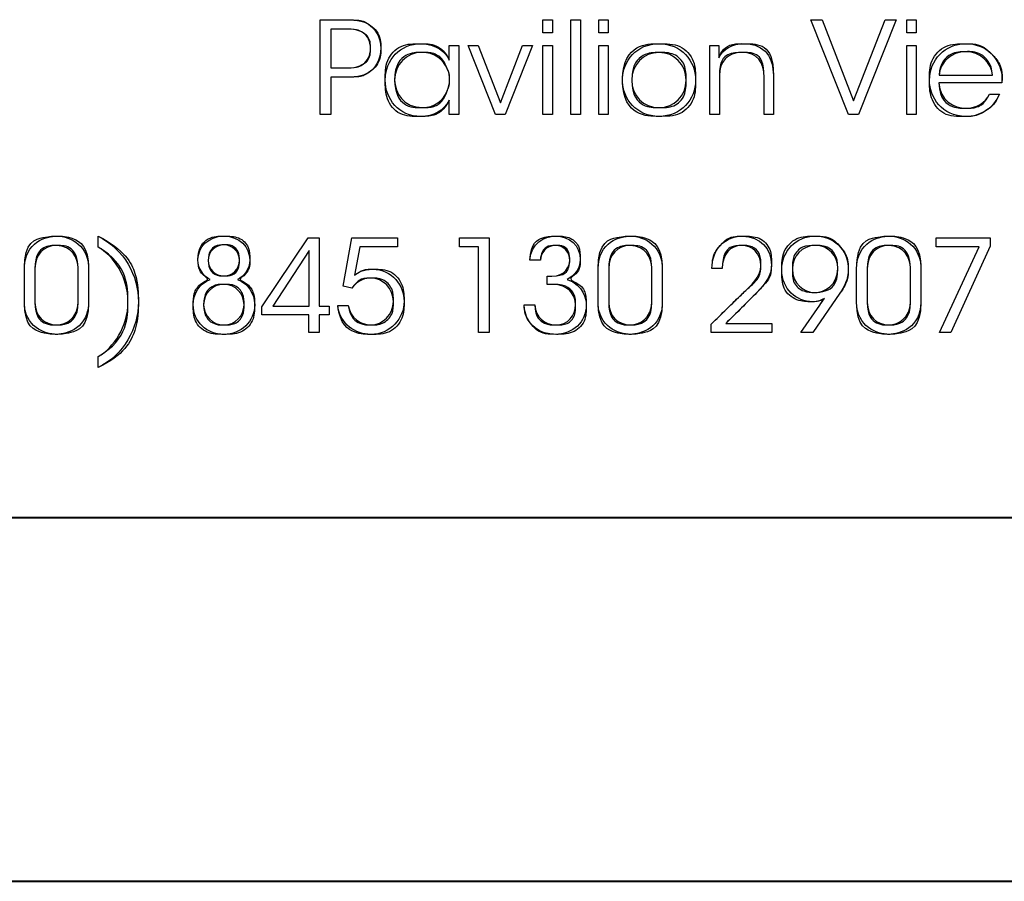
# Model space of a CAD drawing. Header units: millimetres. Extents: x 4213 to 5893, y 262 to 1450.
# Tile 2 of 8: x 4631 to 4739, y 262 to 357. Entities that reach past the tile are written whole.
import ezdxf

# ---------------------------------------------------------------- set-up
doc = ezdxf.new("R2010")
doc.units = ezdxf.units.MM
doc.layers.add('LAYER_1', color=179, linetype='Continuous')

# ---------------------------------------------------------------- blocks, each defined once
blk = doc.blocks.new('Block2')
at = {"layer": 'LAYER_1'}
for p, q in [((20.139, 6.953), (20.139, 9.562)), ((20.139, 9.562), (20.827, 9.562)), ((26.267, 9.562), (26.528, 9.562)), ((26.267, 9.199), (26.267, 9.562)), ((26.267, 9.562), (26.528, 9.562)), ((26.267, 9.199), (26.267, 9.562)), ((26.528, 9.562), (26.528, 9.199)), ((26.528, 9.562), (26.528, 9.199)), ((27.036, 9.562), (27.297, 9.562)), ((27.036, 6.953), (27.036, 9.562)), ((27.036, 9.562), (27.297, 9.562)), ((27.036, 6.953), (27.036, 9.562)), ((27.297, 9.562), (27.297, 6.953)), ((27.297, 9.562), (27.297, 6.953)), ((27.801, 9.562), (28.062, 9.562)), ((27.801, 9.199), (27.801, 9.562)), ((27.801, 9.562), (28.062, 9.562)), ((27.801, 9.199), (27.801, 9.562)), ((28.062, 9.562), (28.062, 9.199)), ((28.062, 9.562), (28.062, 9.199)), ((33.64, 9.562), (33.947, 9.562)), ((34.669, 6.953), (33.64, 9.562)), ((33.64, 9.562), (33.947, 9.562)), ((34.669, 6.953), (33.64, 9.562)), ((33.947, 9.562), (34.81, 7.33)), ((33.947, 9.562), (34.81, 7.33)), ((34.81, 7.33), (35.678, 9.562)), ((34.81, 7.33), (35.678, 9.562)), ((35.984, 9.562), (34.948, 6.953)), ((35.984, 9.562), (34.948, 6.953)), ((35.678, 9.562), (35.984, 9.562)), ((35.678, 9.562), (35.984, 9.562)), ((36.275, 9.562), (36.536, 9.562)), ((36.275, 9.199), (36.275, 9.562)), ((36.275, 9.562), (36.536, 9.562)), ((36.275, 9.199), (36.275, 9.562)), ((36.536, 9.562), (36.536, 9.199)), ((36.536, 9.562), (36.536, 9.199)), ((20.841, 9.305), (20.432, 9.305)), ((20.432, 9.305), (20.432, 8.237)), ((26.528, 9.199), (26.267, 9.199)), ((26.528, 9.199), (26.267, 9.199)), ((28.062, 9.199), (27.801, 9.199)), ((28.062, 9.199), (27.801, 9.199)), ((36.536, 9.199), (36.275, 9.199)), ((36.536, 9.199), (36.275, 9.199)), ((23.691, 8.452), (23.691, 8.85)), ((23.691, 8.85), (23.952, 8.85)), ((23.952, 8.85), (23.952, 6.953)), ((24.961, 6.953), (24.214, 8.85)), ((24.214, 8.85), (24.489, 8.85)), ((24.961, 6.953), (24.214, 8.85)), ((24.214, 8.85), (24.489, 8.85)), ((24.489, 8.85), (25.099, 7.274)), ((24.489, 8.85), (25.099, 7.274)), ((25.099, 7.274), (25.705, 8.85)), ((25.099, 7.274), (25.705, 8.85)), ((25.98, 8.85), (25.233, 6.953)), ((25.98, 8.85), (25.233, 6.953)), ((25.705, 8.85), (25.98, 8.85)), ((25.705, 8.85), (25.98, 8.85)), ((26.267, 8.85), (26.528, 8.85)), ((26.267, 6.953), (26.267, 8.85)), ((26.267, 8.85), (26.528, 8.85)), ((26.267, 6.953), (26.267, 8.85)), ((26.528, 8.85), (26.528, 6.953)), ((26.528, 8.85), (26.528, 6.953)), ((27.801, 8.85), (28.062, 8.85)), ((27.801, 6.953), (27.801, 8.85)), ((27.801, 8.85), (28.062, 8.85)), ((27.801, 6.953), (27.801, 8.85)), ((28.062, 8.85), (28.062, 6.953)), ((28.062, 8.85), (28.062, 6.953)), ((30.86, 8.85), (31.107, 8.85)), ((30.86, 6.953), (30.86, 8.85)), ((36.275, 8.85), (36.536, 8.85)), ((36.275, 6.953), (36.275, 8.85)), ((36.275, 8.85), (36.536, 8.85)), ((36.275, 6.953), (36.275, 8.85)), ((36.536, 8.85), (36.536, 6.953)), ((36.536, 8.85), (36.536, 6.953)), ((20.432, 8.237), (20.848, 8.237)), ((20.851, 7.979), (20.432, 7.979)), ((20.432, 7.979), (20.432, 6.953)), ((22.188, 7.902), (22.188, 7.898)), ((28.454, 7.902), (28.454, 7.905)), ((28.711, 7.902), (28.711, 7.898)), ((31.121, 8.025), (31.121, 6.953)), ((32.348, 6.953), (32.348, 7.979)), ((32.605, 8.032), (32.605, 6.953)), ((37.164, 8.036), (38.631, 8.036)), ((38.888, 7.828), (37.16, 7.828)), ((23.691, 6.953), (23.691, 7.345)), ((38.553, 7.517), (38.824, 7.517)), ((20.432, 6.953), (20.139, 6.953)), ((23.952, 6.953), (23.691, 6.953)), ((25.233, 6.953), (24.961, 6.953)), ((25.233, 6.953), (24.961, 6.953)), ((26.528, 6.953), (26.267, 6.953)), ((26.528, 6.953), (26.267, 6.953)), ((27.297, 6.953), (27.036, 6.953)), ((27.297, 6.953), (27.036, 6.953)), ((28.062, 6.953), (27.801, 6.953)), ((28.062, 6.953), (27.801, 6.953)), ((31.121, 6.953), (30.86, 6.953)), ((32.605, 6.953), (32.348, 6.953)), ((34.948, 6.953), (34.669, 6.953)), ((34.948, 6.953), (34.669, 6.953)), ((36.536, 6.953), (36.275, 6.953)), ((36.536, 6.953), (36.275, 6.953)), ((14.033, 3.311), (14.033, 3.611)), ((18.538, 1.668), (19.811, 3.565)), ((18.538, 1.668), (19.811, 3.565)), ((19.811, 3.565), (20.11, 3.565)), ((19.811, 3.565), (20.11, 3.565)), ((20.11, 3.565), (20.11, 1.682)), ((20.11, 3.565), (20.11, 1.682)), ((20.774, 2.239), (21.011, 3.565)), ((21.011, 3.565), (22.269, 3.565)), ((22.269, 3.565), (22.269, 3.315)), ((23.974, 3.315), (23.974, 3.565)), ((23.974, 3.565), (24.792, 3.565)), ((23.974, 3.315), (23.974, 3.565)), ((23.974, 3.565), (24.792, 3.565)), ((24.792, 3.565), (24.792, 0.956)), ((24.792, 3.565), (24.792, 0.956)), ((37.08, 3.315), (37.08, 3.565)), ((37.08, 3.565), (38.567, 3.565)), ((37.08, 3.315), (37.08, 3.565)), ((37.08, 3.565), (38.567, 3.565)), ((38.567, 3.565), (38.567, 3.332)), ((38.567, 3.565), (38.567, 3.332)), ((21.236, 3.315), (21.088, 2.539)), ((22.269, 3.315), (21.236, 3.315)), ((24.499, 3.315), (23.974, 3.315)), ((24.499, 3.315), (23.974, 3.315)), ((24.499, 0.956), (24.499, 3.315)), ((24.499, 0.956), (24.499, 3.315)), ((38.264, 3.315), (37.08, 3.315)), ((38.264, 3.315), (37.08, 3.315)), ((37.171, 0.956), (38.264, 3.315)), ((37.171, 0.956), (38.264, 3.315)), ((38.567, 3.332), (37.485, 0.956)), ((38.567, 3.332), (37.485, 0.956)), ((19.842, 3.213), (18.841, 1.682)), ((19.842, 3.213), (18.841, 1.682)), ((19.842, 1.682), (19.842, 3.213)), ((19.842, 1.682), (19.842, 3.213)), ((12.004, 1.792), (12.004, 2.708)), ((12.297, 2.722), (12.297, 1.785)), ((13.482, 1.785), (13.482, 2.736)), ((13.771, 2.73), (13.771, 1.792)), ((16.777, 2.962), (16.777, 2.966)), ((17.063, 2.941), (17.063, 2.938)), ((26.197, 2.948), (25.911, 2.948)), ((27.784, 1.792), (27.784, 2.708)), ((28.077, 2.722), (28.077, 1.785)), ((29.261, 1.785), (29.261, 2.736)), ((29.551, 2.73), (29.551, 1.792)), ((31.195, 2.719), (30.917, 2.719)), ((34.377, 2.722), (34.377, 2.726)), ((34.895, 1.792), (34.895, 2.708)), ((35.188, 2.722), (35.188, 1.785)), ((36.373, 1.785), (36.373, 2.736)), ((36.662, 2.73), (36.662, 1.792)), ((26.38, 2.285), (26.38, 2.511)), ((26.38, 2.511), (26.51, 2.511)), ((21.014, 2.179), (20.774, 2.239)), ((26.552, 2.285), (26.38, 2.285)), ((34.437, 2.038), (33.693, 0.956)), ((16.936, 1.725), (16.936, 1.721)), ((18.538, 1.446), (18.538, 1.668)), ((18.538, 1.446), (18.538, 1.668)), ((18.841, 1.682), (19.842, 1.682)), ((18.841, 1.682), (19.842, 1.682)), ((20.11, 1.682), (20.385, 1.682)), ((20.11, 1.682), (20.385, 1.682)), ((20.385, 1.682), (20.385, 1.446)), ((20.385, 1.682), (20.385, 1.446)), ((20.623, 1.7), (20.915, 1.7)), ((25.752, 1.721), (26.045, 1.721)), ((33.361, 0.956), (33.883, 1.714)), ((19.828, 1.446), (18.538, 1.446)), ((19.828, 1.446), (18.538, 1.446)), ((19.828, 0.956), (19.828, 1.446)), ((19.828, 0.956), (19.828, 1.446)), ((20.385, 1.446), (20.11, 1.446)), ((20.11, 1.446), (20.11, 0.956)), ((20.385, 1.446), (20.11, 1.446)), ((20.11, 1.446), (20.11, 0.956)), ((30.896, 0.956), (30.896, 1.192)), ((31.294, 1.206), (32.56, 1.206)), ((32.56, 1.206), (32.56, 0.956)), ((20.11, 0.956), (19.828, 0.956)), ((20.11, 0.956), (19.828, 0.956)), ((24.792, 0.956), (24.499, 0.956)), ((24.792, 0.956), (24.499, 0.956)), ((32.56, 0.956), (30.896, 0.956)), ((33.693, 0.956), (33.361, 0.956)), ((37.485, 0.956), (37.171, 0.956)), ((37.485, 0.956), (37.171, 0.956)), ((14.033, 0), (14.033, 0.297))]:
    blk.add_line(p, q, dxfattribs=at)
at = {"layer": 'LAYER_1', "color": 179}
for p, q in [((20.139, 6.953), (20.139, 9.562)), ((20.139, 9.562), (20.827, 9.562)), ((20.841, 9.305), (20.432, 9.305)), ((20.432, 9.305), (20.432, 8.237)), ((23.691, 8.452), (23.691, 8.85)), ((23.691, 8.85), (23.952, 8.85)), ((23.952, 8.85), (23.952, 6.953)), ((30.86, 8.85), (31.107, 8.85)), ((30.86, 6.953), (30.86, 8.85)), ((20.432, 8.237), (20.848, 8.237)), ((20.851, 7.979), (20.432, 7.979)), ((20.432, 7.979), (20.432, 6.953)), ((22.188, 7.902), (22.188, 7.898)), ((28.454, 7.902), (28.454, 7.905)), ((28.711, 7.902), (28.711, 7.898)), ((31.121, 8.025), (31.121, 6.953)), ((32.348, 6.953), (32.348, 7.979)), ((32.605, 8.032), (32.605, 6.953)), ((37.164, 8.036), (38.631, 8.036)), ((38.888, 7.828), (37.16, 7.828)), ((23.691, 6.953), (23.691, 7.345)), ((38.553, 7.517), (38.824, 7.517)), ((20.432, 6.953), (20.139, 6.953)), ((23.952, 6.953), (23.691, 6.953)), ((31.121, 6.953), (30.86, 6.953)), ((32.605, 6.953), (32.348, 6.953)), ((14.033, 3.311), (14.033, 3.611)), ((20.774, 2.239), (21.011, 3.565)), ((21.011, 3.565), (22.269, 3.565)), ((22.269, 3.565), (22.269, 3.315)), ((21.236, 3.315), (21.088, 2.539)), ((22.269, 3.315), (21.236, 3.315)), ((12.004, 1.792), (12.004, 2.708)), ((12.297, 2.722), (12.297, 1.785)), ((13.482, 1.785), (13.482, 2.736)), ((13.771, 2.73), (13.771, 1.792)), ((16.777, 2.962), (16.777, 2.966)), ((17.063, 2.941), (17.063, 2.938)), ((26.197, 2.948), (25.911, 2.948)), ((27.784, 1.792), (27.784, 2.708)), ((28.077, 2.722), (28.077, 1.785)), ((29.261, 1.785), (29.261, 2.736)), ((29.551, 2.73), (29.551, 1.792)), ((31.195, 2.719), (30.917, 2.719)), ((34.377, 2.722), (34.377, 2.726)), ((34.895, 1.792), (34.895, 2.708)), ((35.188, 2.722), (35.188, 1.785)), ((36.373, 1.785), (36.373, 2.736)), ((36.662, 2.73), (36.662, 1.792)), ((26.38, 2.285), (26.38, 2.511)), ((26.38, 2.511), (26.51, 2.511)), ((21.014, 2.179), (20.774, 2.239)), ((26.552, 2.285), (26.38, 2.285)), ((34.437, 2.038), (33.693, 0.956)), ((16.936, 1.725), (16.936, 1.721)), ((20.623, 1.7), (20.915, 1.7)), ((25.752, 1.721), (26.045, 1.721)), ((33.361, 0.956), (33.883, 1.714)), ((30.896, 0.956), (30.896, 1.192)), ((31.294, 1.206), (32.56, 1.206)), ((32.56, 1.206), (32.56, 0.956)), ((32.56, 0.956), (30.896, 0.956)), ((33.693, 0.956), (33.361, 0.956)), ((14.033, 0), (14.033, 0.297))]:
    blk.add_line(p, q, dxfattribs=at)
at = {"layer": 'LAYER_1'}
for points in [[(20.827, 9.562), (21.194, 9.562), (21.366, 9.52), (21.528, 9.397), (21.701, 9.263), (21.807, 9.019), (21.807, 8.776), (21.807, 8.529), (21.698, 8.279), (21.539, 8.156), (21.366, 8.022), (21.19, 7.979), (20.851, 7.979)], [(20.848, 8.237), (21.066, 8.237), (21.2, 8.261), (21.331, 8.346), (21.444, 8.42), (21.525, 8.586), (21.525, 8.769), (21.525, 8.956), (21.444, 9.122), (21.328, 9.196), (21.197, 9.28), (21.063, 9.305), (20.841, 9.305)], [(23.691, 7.345), (23.542, 7.059), (23.254, 6.9), (22.915, 6.9), (22.298, 6.9), (21.931, 7.38), (21.931, 7.902), (21.931, 8.459), (22.337, 8.903), (22.915, 8.903), (23.321, 8.903), (23.599, 8.667), (23.691, 8.452)], [(28.454, 7.905), (28.454, 8.434), (28.849, 8.903), (29.459, 8.903), (30.072, 8.903), (30.467, 8.434), (30.467, 7.902), (30.467, 7.369), (30.072, 6.904), (29.459, 6.904), (28.849, 6.904), (28.454, 7.369), (28.454, 7.902)], [(31.107, 8.85), (31.107, 8.744), (31.107, 8.639), (31.103, 8.512), (31.213, 8.758), (31.47, 8.91), (31.808, 8.903), (32.397, 8.896), (32.605, 8.494), (32.605, 8.032)], [(38.824, 7.517), (38.736, 7.313), (38.602, 7.158), (38.44, 7.056), (38.281, 6.953), (38.095, 6.9), (37.901, 6.9), (37.242, 6.9), (36.899, 7.426), (36.899, 7.898), (36.899, 8.455), (37.33, 8.903), (37.897, 8.903), (38.165, 8.903), (38.412, 8.808), (38.592, 8.635), (38.81, 8.424), (38.917, 8.131), (38.888, 7.828)], [(38.631, 8.036), (38.613, 8.367), (38.292, 8.692), (37.901, 8.681), (37.492, 8.681), (37.188, 8.381), (37.164, 8.036)], [(22.188, 7.898), (22.192, 7.556), (22.429, 7.144), (22.951, 7.144), (23.285, 7.144), (23.532, 7.338), (23.634, 7.605), (23.677, 7.697), (23.698, 7.802), (23.698, 7.905), (23.702, 8.011), (23.68, 8.117), (23.638, 8.208), (23.532, 8.469), (23.278, 8.663), (22.943, 8.663), (22.506, 8.663), (22.188, 8.325), (22.188, 7.902)], [(28.711, 7.898), (28.711, 7.468), (29.039, 7.144), (29.459, 7.144), (29.882, 7.144), (30.206, 7.468), (30.206, 7.902), (30.206, 8.335), (29.882, 8.66), (29.459, 8.66), (29.039, 8.66), (28.711, 8.335), (28.711, 7.902)], [(32.348, 7.979), (32.348, 8.388), (32.164, 8.667), (31.738, 8.66), (31.346, 8.656), (31.121, 8.42), (31.121, 8.025)], [(37.16, 7.828), (37.174, 7.351), (37.58, 7.122), (37.901, 7.126), (38.194, 7.126), (38.429, 7.271), (38.553, 7.517)], [(12.004, 2.708), (12.004, 3.463), (12.632, 3.611), (12.886, 3.611), (13.305, 3.611), (13.771, 3.322), (13.771, 2.73)], [(14.033, 3.611), (14.759, 3.237), (15.14, 2.532), (15.14, 1.802), (15.14, 1.087), (14.742, 0.332), (14.033, 0)], [(16.777, 2.966), (16.777, 3.297), (17.059, 3.611), (17.493, 3.611), (17.923, 3.611), (18.205, 3.308), (18.205, 2.962), (18.205, 2.701), (18.04, 2.504), (17.867, 2.419), (18.156, 2.313), (18.332, 2.042), (18.34, 1.725), (18.332, 1.263), (17.969, 0.91), (17.493, 0.91), (17.014, 0.91), (16.654, 1.263), (16.647, 1.725), (16.651, 2.038), (16.823, 2.31), (17.116, 2.419), (16.943, 2.504), (16.777, 2.701), (16.777, 2.962)], [(25.911, 2.948), (25.928, 3.421), (26.309, 3.611), (26.616, 3.611), (26.99, 3.611), (27.293, 3.357), (27.293, 2.969), (27.293, 2.708), (27.138, 2.525), (26.933, 2.419), (27.395, 2.261), (27.458, 1.883), (27.458, 1.721), (27.458, 1.245), (27.092, 0.91), (26.602, 0.91), (26.344, 0.91), (26.073, 1.019), (25.914, 1.227), (25.805, 1.372), (25.756, 1.552), (25.752, 1.721)], [(27.784, 2.708), (27.784, 3.463), (28.412, 3.611), (28.665, 3.611), (29.085, 3.611), (29.551, 3.322), (29.551, 2.73)], [(30.917, 2.719), (30.924, 2.973), (30.994, 3.188), (31.142, 3.347), (31.315, 3.555), (31.572, 3.61), (31.756, 3.61), (32.239, 3.61), (32.56, 3.258), (32.552, 2.811), (32.542, 2.529), (32.411, 2.331), (32.154, 2.063), (31.869, 1.778), (31.583, 1.492), (31.294, 1.206)], [(33.883, 1.714), (33.925, 1.778), (33.967, 1.838), (34.01, 1.898), (33.943, 1.855), (33.816, 1.806), (33.678, 1.806), (33.248, 1.806), (32.836, 2.141), (32.836, 2.687), (32.836, 3.198), (33.231, 3.611), (33.749, 3.611), (34.055, 3.611), (34.303, 3.491), (34.454, 3.301), (34.602, 3.128), (34.666, 2.895), (34.666, 2.708), (34.666, 2.416), (34.549, 2.211), (34.437, 2.038)], [(34.895, 2.708), (34.895, 3.463), (35.524, 3.611), (35.777, 3.611), (36.197, 3.611), (36.662, 3.322), (36.662, 2.73)], [(13.482, 2.736), (13.482, 2.994), (13.326, 3.353), (12.883, 3.353), (12.541, 3.353), (12.297, 3.1), (12.297, 2.722)], [(14.033, 0.297), (14.463, 0.547), (14.855, 1.108), (14.855, 1.806), (14.855, 2.486), (14.47, 3.058), (14.033, 3.311)], [(17.063, 2.938), (17.063, 2.701), (17.254, 2.515), (17.493, 2.515), (17.73, 2.515), (17.92, 2.701), (17.92, 2.941), (17.92, 3.184), (17.73, 3.371), (17.493, 3.371), (17.254, 3.371), (17.063, 3.184), (17.063, 2.941)], [(26.51, 2.511), (26.884, 2.511), (27.004, 2.782), (27.004, 2.938), (27.004, 3.174), (26.849, 3.353), (26.612, 3.353), (26.341, 3.353), (26.21, 3.149), (26.197, 2.948)], [(29.261, 2.736), (29.261, 2.994), (29.106, 3.353), (28.662, 3.353), (28.32, 3.353), (28.077, 3.1), (28.077, 2.722)], [(30.896, 1.192), (31.184, 1.471), (31.47, 1.753), (31.756, 2.031), (31.995, 2.257), (32.25, 2.476), (32.263, 2.796), (32.263, 3.138), (32.03, 3.353), (31.727, 3.353), (31.424, 3.353), (31.206, 3.117), (31.195, 2.719)], [(34.377, 2.726), (34.377, 3.071), (34.126, 3.353), (33.756, 3.353), (33.393, 3.353), (33.128, 3.064), (33.128, 2.712), (33.128, 2.299), (33.442, 2.063), (33.742, 2.063), (34.017, 2.063), (34.377, 2.264), (34.377, 2.722)], [(36.373, 2.736), (36.373, 2.994), (36.218, 3.353), (35.774, 3.353), (35.432, 3.353), (35.188, 3.1), (35.188, 2.722)], [(21.088, 2.539), (21.18, 2.602), (21.321, 2.701), (21.582, 2.701), (22.121, 2.701), (22.449, 2.25), (22.449, 1.82), (22.449, 1.347), (22.072, 0.907), (21.533, 0.907), (21.12, 0.907), (20.686, 1.185), (20.623, 1.7)], [(20.915, 1.7), (20.968, 1.362), (21.257, 1.168), (21.529, 1.168), (21.864, 1.168), (22.156, 1.457), (22.156, 1.809), (22.156, 2.169), (21.871, 2.458), (21.525, 2.458), (21.409, 2.458), (21.194, 2.426), (21.014, 2.179)], [(16.936, 1.721), (16.936, 1.421), (17.176, 1.168), (17.493, 1.168), (17.807, 1.168), (18.047, 1.421), (18.047, 1.725), (18.047, 2.028), (17.81, 2.285), (17.493, 2.285), (17.172, 2.285), (16.936, 2.028), (16.936, 1.725)], [(26.045, 1.721), (26.059, 1.372), (26.327, 1.168), (26.612, 1.168), (26.958, 1.168), (27.166, 1.421), (27.166, 1.728), (27.166, 2.007), (26.94, 2.285), (26.552, 2.285)], [(13.771, 1.792), (13.771, 1.104), (13.186, 0.91), (12.896, 0.91), (12.565, 0.91), (12.004, 1.122), (12.004, 1.792)], [(12.297, 1.785), (12.297, 1.418), (12.554, 1.168), (12.889, 1.168), (13.161, 1.168), (13.482, 1.379), (13.482, 1.785)], [(29.551, 1.792), (29.551, 1.104), (28.965, 0.91), (28.676, 0.91), (28.345, 0.91), (27.784, 1.122), (27.784, 1.792)], [(28.077, 1.785), (28.077, 1.418), (28.334, 1.168), (28.669, 1.168), (28.941, 1.168), (29.261, 1.379), (29.261, 1.785)], [(36.662, 1.792), (36.662, 1.104), (36.077, 0.91), (35.788, 0.91), (35.457, 0.91), (34.895, 1.122), (34.895, 1.792)], [(35.188, 1.785), (35.188, 1.418), (35.446, 1.168), (35.781, 1.168), (36.052, 1.168), (36.373, 1.379), (36.373, 1.785)]]:
    blk.add_open_spline(points, degree=3, dxfattribs=at)
at = {"layer": 'LAYER_1', "color": 179}
for points in [[(20.827, 9.562), (21.194, 9.562), (21.366, 9.52), (21.528, 9.397)], [(21.328, 9.196), (21.197, 9.28), (21.063, 9.305), (20.841, 9.305)], [(21.528, 9.397), (21.701, 9.263), (21.807, 9.019), (21.807, 8.776)], [(21.525, 8.769), (21.525, 8.956), (21.444, 9.122), (21.328, 9.196)], [(21.331, 8.346), (21.444, 8.42), (21.525, 8.586), (21.525, 8.769)], [(21.807, 8.776), (21.807, 8.529), (21.698, 8.279), (21.539, 8.156)], [(21.931, 7.902), (21.931, 8.459), (22.337, 8.903), (22.915, 8.903)], [(22.915, 8.903), (23.321, 8.903), (23.599, 8.667), (23.691, 8.452)], [(28.454, 7.905), (28.454, 8.434), (28.849, 8.903), (29.459, 8.903)], [(29.459, 8.903), (30.072, 8.903), (30.467, 8.434), (30.467, 7.902)], [(31.103, 8.512), (31.213, 8.758), (31.47, 8.91), (31.808, 8.903)], [(31.107, 8.85), (31.107, 8.744), (31.107, 8.639), (31.103, 8.512)], [(32.348, 7.979), (32.348, 8.388), (32.164, 8.667), (31.738, 8.66)], [(31.808, 8.903), (32.397, 8.896), (32.605, 8.494), (32.605, 8.032)], [(36.899, 7.898), (36.899, 8.455), (37.33, 8.903), (37.897, 8.903)], [(37.901, 8.681), (37.492, 8.681), (37.188, 8.381), (37.164, 8.036)], [(37.897, 8.903), (38.165, 8.903), (38.412, 8.808), (38.592, 8.635)], [(38.631, 8.036), (38.613, 8.367), (38.292, 8.692), (37.901, 8.681)], [(22.943, 8.663), (22.506, 8.663), (22.188, 8.325), (22.188, 7.902)], [(23.638, 8.208), (23.532, 8.469), (23.278, 8.663), (22.943, 8.663)], [(29.459, 8.66), (29.039, 8.66), (28.711, 8.335), (28.711, 7.902)], [(30.206, 7.902), (30.206, 8.335), (29.882, 8.66), (29.459, 8.66)], [(31.738, 8.66), (31.346, 8.656), (31.121, 8.42), (31.121, 8.025)], [(38.592, 8.635), (38.81, 8.424), (38.917, 8.131), (38.888, 7.828)], [(20.848, 8.237), (21.066, 8.237), (21.2, 8.261), (21.331, 8.346)], [(21.539, 8.156), (21.366, 8.022), (21.19, 7.979), (20.851, 7.979)], [(23.698, 7.905), (23.702, 8.011), (23.68, 8.117), (23.638, 8.208)], [(22.915, 6.9), (22.298, 6.9), (21.931, 7.38), (21.931, 7.902)], [(22.188, 7.898), (22.192, 7.556), (22.429, 7.144), (22.951, 7.144)], [(23.634, 7.605), (23.677, 7.697), (23.698, 7.802), (23.698, 7.905)], [(29.459, 6.904), (28.849, 6.904), (28.454, 7.369), (28.454, 7.902)], [(28.711, 7.898), (28.711, 7.468), (29.039, 7.144), (29.459, 7.144)], [(30.467, 7.902), (30.467, 7.369), (30.072, 6.904), (29.459, 6.904)], [(29.459, 7.144), (29.882, 7.144), (30.206, 7.468), (30.206, 7.902)], [(37.901, 6.9), (37.242, 6.9), (36.899, 7.426), (36.899, 7.898)], [(22.951, 7.144), (23.285, 7.144), (23.532, 7.338), (23.634, 7.605)], [(37.16, 7.828), (37.174, 7.351), (37.58, 7.122), (37.901, 7.126)], [(23.691, 7.345), (23.542, 7.059), (23.254, 6.9), (22.915, 6.9)], [(37.901, 7.126), (38.194, 7.126), (38.429, 7.271), (38.553, 7.517)], [(38.824, 7.517), (38.736, 7.313), (38.602, 7.158), (38.44, 7.056)], [(38.44, 7.056), (38.281, 6.953), (38.095, 6.9), (37.901, 6.9)], [(12.004, 2.708), (12.004, 3.463), (12.632, 3.611), (12.886, 3.611)], [(12.886, 3.611), (13.305, 3.611), (13.771, 3.322), (13.771, 2.73)], [(14.033, 3.611), (14.759, 3.237), (15.14, 2.532), (15.14, 1.802)], [(16.777, 2.966), (16.777, 3.297), (17.059, 3.611), (17.493, 3.611)], [(17.493, 3.611), (17.923, 3.611), (18.205, 3.308), (18.205, 2.962)], [(25.911, 2.948), (25.928, 3.421), (26.309, 3.611), (26.616, 3.611)], [(26.616, 3.611), (26.99, 3.611), (27.293, 3.357), (27.293, 2.969)], [(27.784, 2.708), (27.784, 3.463), (28.412, 3.611), (28.665, 3.611)], [(28.665, 3.611), (29.085, 3.611), (29.551, 3.322), (29.551, 2.73)], [(31.142, 3.347), (31.315, 3.555), (31.572, 3.61), (31.756, 3.61)], [(31.756, 3.61), (32.239, 3.61), (32.56, 3.258), (32.552, 2.811)], [(32.836, 2.687), (32.836, 3.198), (33.231, 3.611), (33.749, 3.611)], [(33.749, 3.611), (34.055, 3.611), (34.303, 3.491), (34.454, 3.301)], [(34.895, 2.708), (34.895, 3.463), (35.524, 3.611), (35.777, 3.611)], [(35.777, 3.611), (36.197, 3.611), (36.662, 3.322), (36.662, 2.73)], [(12.883, 3.353), (12.541, 3.353), (12.297, 3.1), (12.297, 2.722)], [(13.482, 2.736), (13.482, 2.994), (13.326, 3.353), (12.883, 3.353)], [(14.855, 1.806), (14.855, 2.486), (14.47, 3.058), (14.033, 3.311)], [(17.493, 3.371), (17.254, 3.371), (17.063, 3.184), (17.063, 2.941)], [(17.92, 2.941), (17.92, 3.184), (17.73, 3.371), (17.493, 3.371)], [(26.612, 3.353), (26.341, 3.353), (26.21, 3.149), (26.197, 2.948)], [(27.004, 2.938), (27.004, 3.174), (26.849, 3.353), (26.612, 3.353)], [(28.662, 3.353), (28.32, 3.353), (28.077, 3.1), (28.077, 2.722)], [(29.261, 2.736), (29.261, 2.994), (29.106, 3.353), (28.662, 3.353)], [(30.917, 2.719), (30.924, 2.973), (30.994, 3.188), (31.142, 3.347)], [(31.727, 3.353), (31.424, 3.353), (31.206, 3.117), (31.195, 2.719)], [(32.263, 2.796), (32.263, 3.138), (32.03, 3.353), (31.727, 3.353)], [(33.756, 3.353), (33.393, 3.353), (33.128, 3.064), (33.128, 2.712)], [(34.377, 2.726), (34.377, 3.071), (34.126, 3.353), (33.756, 3.353)], [(34.454, 3.301), (34.602, 3.128), (34.666, 2.895), (34.666, 2.708)], [(35.774, 3.353), (35.432, 3.353), (35.188, 3.1), (35.188, 2.722)], [(36.373, 2.736), (36.373, 2.994), (36.218, 3.353), (35.774, 3.353)], [(17.116, 2.419), (16.943, 2.504), (16.777, 2.701), (16.777, 2.962)], [(17.063, 2.938), (17.063, 2.701), (17.254, 2.515), (17.493, 2.515)], [(17.493, 2.515), (17.73, 2.515), (17.92, 2.701), (17.92, 2.941)], [(18.205, 2.962), (18.205, 2.701), (18.04, 2.504), (17.867, 2.419)], [(26.51, 2.511), (26.884, 2.511), (27.004, 2.782), (27.004, 2.938)], [(27.293, 2.969), (27.293, 2.708), (27.138, 2.525), (26.933, 2.419)], [(31.756, 2.031), (31.995, 2.257), (32.25, 2.476), (32.263, 2.796)], [(32.552, 2.811), (32.542, 2.529), (32.411, 2.331), (32.154, 2.063)], [(33.128, 2.712), (33.128, 2.299), (33.442, 2.063), (33.742, 2.063)], [(33.742, 2.063), (34.017, 2.063), (34.377, 2.264), (34.377, 2.722)], [(34.666, 2.708), (34.666, 2.416), (34.549, 2.211), (34.437, 2.038)], [(21.525, 2.458), (21.409, 2.458), (21.194, 2.426), (21.014, 2.179)], [(21.088, 2.539), (21.18, 2.602), (21.321, 2.701), (21.582, 2.701)], [(22.156, 1.809), (22.156, 2.169), (21.871, 2.458), (21.525, 2.458)], [(21.582, 2.701), (22.121, 2.701), (22.449, 2.25), (22.449, 1.82)], [(33.678, 1.806), (33.248, 1.806), (32.836, 2.141), (32.836, 2.687)], [(16.647, 1.725), (16.651, 2.038), (16.823, 2.31), (17.116, 2.419)], [(17.493, 2.285), (17.172, 2.285), (16.936, 2.028), (16.936, 1.725)], [(18.047, 1.725), (18.047, 2.028), (17.81, 2.285), (17.493, 2.285)], [(17.867, 2.419), (18.156, 2.313), (18.332, 2.042), (18.34, 1.725)], [(27.166, 1.728), (27.166, 2.007), (26.94, 2.285), (26.552, 2.285)], [(26.933, 2.419), (27.395, 2.261), (27.458, 1.883), (27.458, 1.721)], [(30.896, 1.192), (31.184, 1.471), (31.47, 1.753), (31.756, 2.031)], [(32.154, 2.063), (31.869, 1.778), (31.583, 1.492), (31.294, 1.206)], [(34.01, 1.898), (33.943, 1.855), (33.816, 1.806), (33.678, 1.806)], [(33.883, 1.714), (33.925, 1.778), (33.967, 1.838), (34.01, 1.898)], [(12.896, 0.91), (12.565, 0.91), (12.004, 1.122), (12.004, 1.792)], [(12.297, 1.785), (12.297, 1.418), (12.554, 1.168), (12.889, 1.168)], [(12.889, 1.168), (13.161, 1.168), (13.482, 1.379), (13.482, 1.785)], [(13.771, 1.792), (13.771, 1.104), (13.186, 0.91), (12.896, 0.91)], [(14.033, 0.297), (14.463, 0.547), (14.855, 1.108), (14.855, 1.806)], [(15.14, 1.802), (15.14, 1.087), (14.742, 0.332), (14.033, 0)], [(17.493, 0.91), (17.014, 0.91), (16.654, 1.263), (16.647, 1.725)], [(16.936, 1.721), (16.936, 1.421), (17.176, 1.168), (17.493, 1.168)], [(18.34, 1.725), (18.332, 1.263), (17.969, 0.91), (17.493, 0.91)], [(17.493, 1.168), (17.807, 1.168), (18.047, 1.421), (18.047, 1.725)], [(21.533, 0.907), (21.12, 0.907), (20.686, 1.185), (20.623, 1.7)], [(20.915, 1.7), (20.968, 1.362), (21.257, 1.168), (21.529, 1.168)], [(21.529, 1.168), (21.864, 1.168), (22.156, 1.457), (22.156, 1.809)], [(22.449, 1.82), (22.449, 1.347), (22.072, 0.907), (21.533, 0.907)], [(25.914, 1.227), (25.805, 1.372), (25.756, 1.552), (25.752, 1.721)], [(26.045, 1.721), (26.059, 1.372), (26.327, 1.168), (26.612, 1.168)], [(27.458, 1.721), (27.458, 1.245), (27.092, 0.91), (26.602, 0.91)], [(26.612, 1.168), (26.958, 1.168), (27.166, 1.421), (27.166, 1.728)], [(28.676, 0.91), (28.345, 0.91), (27.784, 1.122), (27.784, 1.792)], [(28.077, 1.785), (28.077, 1.418), (28.334, 1.168), (28.669, 1.168)], [(28.669, 1.168), (28.941, 1.168), (29.261, 1.379), (29.261, 1.785)], [(29.551, 1.792), (29.551, 1.104), (28.965, 0.91), (28.676, 0.91)], [(35.788, 0.91), (35.457, 0.91), (34.895, 1.122), (34.895, 1.792)], [(35.188, 1.785), (35.188, 1.418), (35.446, 1.168), (35.781, 1.168)], [(35.781, 1.168), (36.052, 1.168), (36.373, 1.379), (36.373, 1.785)], [(36.662, 1.792), (36.662, 1.104), (36.077, 0.91), (35.788, 0.91)], [(26.602, 0.91), (26.344, 0.91), (26.073, 1.019), (25.914, 1.227)]]:
    blk.add_open_spline(points, degree=3, dxfattribs=at)

msp = doc.modelspace()

# ---------------------------------------------------------------- linework, layer by layer
at = {"color": 7, "linetype": 'Continuous', "lineweight": 40}
for p, q in [((4273.31, 302.05), (5853.31, 302.05)), ((4213.31, 262.05), (5893.31, 262.05))]:
    msp.add_line(p, q, dxfattribs=at)

# ---------------------------------------------------------------- block references
at = {"layer": 'LAYER_1', "xscale": 4, "yscale": 4, "zscale": 4}
msp.add_blockref('Block2', (4583.41, 318.57), dxfattribs=at)

doc.saveas('drawing.dxf')
